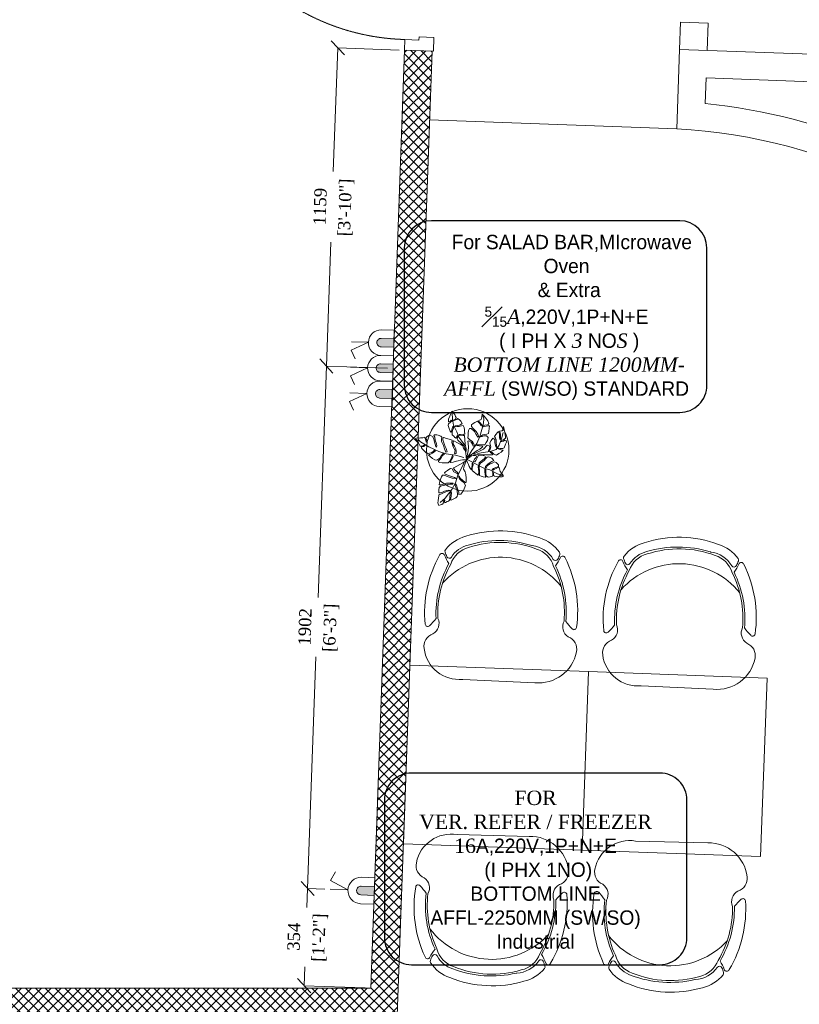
# Model space of a CAD drawing. Header units: millimetres. Extents: x 297264 to 416219, y -77299 to -23696.
# Tile 198 of 256: x 366438 to 369274, y -50232 to -46649. Entities that reach past the tile are written whole.
import ezdxf

# ---------------------------------------------------------------- set-up
doc = ezdxf.new("R2010")
doc.units = ezdxf.units.MM
doc.header["$LTSCALE"] = 2.5
doc.linetypes.add('HIDDEN2 IDS', pattern=[1.666875, 1.11125, -0.555625])
for name, color, linetype, lineweight in [('CKD Equipments', 252, 'Continuous', 0), ('ELEC', 1, 'Continuous', 5), ('Electrical', 1, 'Continuous', 5), ('ELEVATION 1', 143, 'Continuous', 18), ('ELEVATION 3', 23, 'Continuous', 13), ('FURNITURES', 30, 'Continuous', 15), ('HATCH LIGHT', 250, 'Continuous', 0), ('HATCH MEDIUM', 251, 'Continuous', 5), ('L3', 7, 'Continuous', 25), ('L4', 7, 'Continuous', 25), ('TREES', 55, 'Continuous', 5)]:
    doc.layers.add(name, color=color, linetype=linetype, lineweight=lineweight)
doc.styles.add('CKD_Dimension Text', font='BOOKOSI.TTF')
doc.dimstyles.new('CKD-Dimensions', dxfattribs={"dimtxt": 45, "dimasz": 50, "dimexe": 0, "dimexo": 20, "dimgap": 20, "dimtad": 0, "dimdec": 0, "dimzin": 4, "dimdsep": 46, "dimtxsty": 'CKD_Dimension Text', "dimblk": 'OBLIQUE', "dimcen": 12, "dimclrd": 150, "dimclre": 150, "dimclrt": 7, "dimadec": 0, "dimazin": 2, "dimtfac": 1, "dimtdec": 0, "dimtofl": 0, "dimtmove": 1, "dimatfit": 2, "dimfxl": 1, "dimtfillclr": 7, "dimtolj": 1, "dimtzin": 0, "dimlwd": -1, "dimlwe": -1, "dimarcsym": 0})

# ---------------------------------------------------------------- blocks, each defined once
blk = doc.blocks.new('*U86')
h = blk.add_hatch(color=252)
h.paths.add_polyline_path([(-0.002499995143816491, 0.0152739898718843, 0.7248630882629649), (-0.002499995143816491, 1.231393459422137e-14), (-0.002499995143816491, -0.03600251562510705), (-0.0004999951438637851, -0.03600251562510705), (-0.0004999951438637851, -0.0003832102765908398, 1.209795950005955)])
h.paths.add_polyline_path([(-0.006035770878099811, 0.007636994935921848, -1), (0.006035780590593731, 0.007636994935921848, -1)], flags=16)
blk.add_hatch(color=252).paths.add_polyline_path([(0.007637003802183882, 0.0101369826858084, -0.06360995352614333), (0.008020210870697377, 0.008136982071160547), (0.0436395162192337, 0.00813692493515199), (0.04363951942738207, 0.01013692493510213)])
blk.add_lwpolyline([(-0.002518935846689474, 0.01526776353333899, 0.7239173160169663), (-0.002499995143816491, 1.231393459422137e-14), (-0.002499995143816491, -0.03600251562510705), (-0.0004999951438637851, -0.03600251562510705), (-0.0004999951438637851, -0.0003832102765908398, 1.209795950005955), (-0.002499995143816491, 0.0152739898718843)], format="xyb")
blk.add_lwpolyline([(0.008020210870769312, 0.008136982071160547), (0.0436395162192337, 0.00813692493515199), (0.04363951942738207, 0.01013692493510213), (0.007637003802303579, 0.0101369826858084)])
blk.add_circle((4.85624696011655e-09, 0.007636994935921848), 0.006035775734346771)
blk = doc.blocks.new('*U96')
at = {"true_color": 0xffffff}
h = blk.add_hatch(color=7, dxfattribs=at)
h.dxf.hatch_style = 1
h.paths.add_polyline_path([(-47.52017644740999, -8.520233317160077), (-47.52017644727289, -821.9995470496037), (-97.52017644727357, -821.9995470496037), (-97.52017644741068, -8.520233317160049)])
for points in [[(-849.9994901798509, 50.99999999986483), (-849.9994901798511, 104.9994955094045), (-899.9994901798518, 104.9994955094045), (-899.9994901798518, -1.370974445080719e-10), (-860.9994901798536, -1.370974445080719e-10), (-860.9994901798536, 50.99999999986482), (-849.9994901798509, 50.99999999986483)], [(-50.00000000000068, 51.00000000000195), (-50.00000000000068, 104.9994955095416), (0, 104.9994955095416), (0, 0), (-38.99999999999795, 1.4210854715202e-14), (-38.99999999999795, 51.00000000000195), (-50.00000000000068, 51.00000000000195)]]:
    blk.add_lwpolyline(points)
blk.add_lwpolyline([(-47.52017644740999, -8.520233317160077), (-47.52017644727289, -821.9995470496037), (-97.52017644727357, -821.9995470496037), (-97.52017644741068, -8.520233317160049)], close=True)
at = {"color": 8, "linetype": 'HIDDEN2 IDS', "ltscale": 0.5}
blk.add_arc((-47.4982836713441, -8.467726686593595), 813.5355836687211, 179.4693141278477, 269.9984581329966, dxfattribs=at)
at = {"xscale": 1000, "yscale": 1000, "zscale": 1000, "rotation": 180}
blk.add_blockref('*U86', (-39.49996670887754, -0.3832099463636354), dxfattribs=at)
blk = doc.blocks.new('04P-CH~1')
blk.add_line((-0.6031483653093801, 0.6001817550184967), (-0.3259178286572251, 0.5969723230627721))
for centre, radius, start, end in [((-0.6123443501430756, 0.4516051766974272), 0.148860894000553, 86.45825840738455, 170.8444097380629), ((-0.3081052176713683, 0.4618155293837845), 0.1363255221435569, 9.13238634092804, 97.50786775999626), ((-0.7091651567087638, 0.4672097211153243), 0.05079066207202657, 170.8444097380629, 251.0023082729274), ((-0.2234067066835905, 0.4739772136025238), 0.05079066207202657, 290.5940558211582, 10.75195435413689), ((-0.7491188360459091, 0.3791521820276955), 0.04638056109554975, 334.7033744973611, 59.67207026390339), ((-0.1810154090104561, 0.3870668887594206), 0.04638056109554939, 121.9242938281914, 206.8929895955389), ((-0.3025703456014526, 0.3344026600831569), 0.4559836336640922, 173.9296067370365, 208.6243251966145), ((-0.7461821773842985, 0.3807082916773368), 0.01, 46.56635044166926, 168.9611198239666), ((-0.9103324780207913, 0.20732829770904), 0.2487591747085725, 38.01323135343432, 46.56635044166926), ((-0.6261439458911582, 0.3298946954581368), 0.4559836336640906, 332.97203889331, 7.666757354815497), ((-0.01507763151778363, 0.2198008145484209), 0.2487591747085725, 135.0300136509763, 143.5831327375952), ((-0.183994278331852, 0.388540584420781), 0.01, 12.63524426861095, 135.0300136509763), ((-0.3124619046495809, 0.3390812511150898), 0.4024527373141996, 176.9456822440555, 208.3688467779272), ((-0.3123134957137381, 0.339010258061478), 0.3953949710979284, 177.0536994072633, 208.5231631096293), ((-0.6165329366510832, 0.3347719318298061), 0.395394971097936, 333.0732009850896, 4.542664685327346), ((-0.6163865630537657, 0.3348470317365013), 0.4024527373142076, 333.2275173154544, 4.650681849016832), ((-0.4650128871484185, 0.4209880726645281), 0.2984630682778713, 220.6847974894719, 320.3883365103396), ((-0.359496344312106, 0.1854030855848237), 0.1, 286.8249039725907, 342.7306128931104), ((-0.37041003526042, 0.06593842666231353), 0.143257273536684, 23.06375409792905, 37.70937861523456), ((-0.6934768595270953, 0.1195123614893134), 0.01, 200.825950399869, 338.532609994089), ((-0.5508516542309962, 0.06342454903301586), 0.143257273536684, 143.8869854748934, 158.532609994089), ((-0.5508516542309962, 0.06342454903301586), 0.1371488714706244, 154.5720803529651, 162.6984799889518), ((-0.6656831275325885, 0.118019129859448), 0.01, 32.67559531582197, 154.5720803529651), ((-0.5650891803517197, 0.1825388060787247), 0.1, 198.8657511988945, 254.7714601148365), ((-0.565089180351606, 0.1825388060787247), 0.1095070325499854, 212.675595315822, 265.1902148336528), ((-0.359496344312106, 0.1854030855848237), 0.1095070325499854, 286.8249039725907, 328.9207687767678), ((-0.2571440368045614, 0.1237108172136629), 0.01, 27.02428373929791, 148.9207687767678), ((-0.37041003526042, 0.06593842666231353), 0.1371488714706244, 18.89788410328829, 27.02428373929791), ((-0.2294026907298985, 0.125977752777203), 0.01, 203.063754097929, 340.7704136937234), ((-0.6722474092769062, 0.1012386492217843), 0.01, 162.6984799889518, 217.1873220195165), ((-0.565089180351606, 0.1825388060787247), 0.1445087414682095, 217.1873220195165, 254.7714601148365), ((-0.4661007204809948, 0.4572993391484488), 0.3918096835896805, 251.3561602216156, 290.2402038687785), ((-0.4624460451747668, 0.4792239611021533), 0.4207656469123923, 254.8304803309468, 288.6631076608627), ((-0.359496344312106, 0.1854030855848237), 0.1445087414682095, 286.8249039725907, 324.4090420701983), ((-0.2501148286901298, 0.1071197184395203), 0.01, 324.4090420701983, 18.89788410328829), ((-0.466082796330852, 0.45601277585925), 0.4350317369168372, 251.6489727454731, 289.9473913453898), ((-0.5751096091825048, 0.06345261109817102), 0.01, 75.17077140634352, 85.19021483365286)]:
    blk.add_arc(centre, radius, start, end)
blk = doc.blocks.new('Table chair 1')
at = {"layer": 'FURNITURES'}
blk.add_lwpolyline([(-325, 325.0000000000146), (-325, -324.9999999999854), (325, -325.0000000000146), (325, 324.9999999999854)], close=True, dxfattribs=at)
at = {"layer": 'FURNITURES', "xscale": 946.5666576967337, "yscale": 946.5666576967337, "zscale": 946.5666576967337, "rotation": 180}
blk.add_blockref('04P-CH~1', (-439.7115410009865, 845.5426168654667), dxfattribs=at)
at = {"layer": 'FURNITURES', "xscale": -946.5666576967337, "yscale": 946.5666576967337, "zscale": 946.5666576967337}
blk.add_blockref('04P-CH~1', (-439.7115410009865, -849.997165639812), dxfattribs=at)
blk = doc.blocks.new('sdfvx')
at = {"layer": 'TREES'}
for p, q in [((2.86361204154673, 3.21350058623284), (23.73006125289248, -7.450467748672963)), ((23.73006125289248, -7.450467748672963), (56.91737611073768, -26.32399523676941)), ((56.91737611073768, -26.32399523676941), (77.69897901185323, -35.44267033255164)), ((77.69897901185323, -35.44267033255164), (104.4082512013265, -43.87995524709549)), ((104.4082512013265, -43.87995524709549), (135.6654313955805, -59.10325100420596)), ((135.6654313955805, -59.10325100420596), (160.2256677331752, -69.68472845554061))]:
    blk.add_line(p, q, dxfattribs=at)
for points in [[(-1.311514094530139, 38.92972212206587), (-10.18105905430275, 63.84178030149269), (-20.10781587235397, 72.73270872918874), (-38.51009541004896, 89.06188571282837), (-41.00375610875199, 94.81125571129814), (-39.95501727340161, 99.22217654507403), (-37.27780286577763, 106.3019538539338), (-39.71516043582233, 109.5550929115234), (-43.78725724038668, 101.4316020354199), (-47.33390058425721, 96.9648959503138), (-51.68741337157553, 101.3227528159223), (-56.33076659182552, 106.5515860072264), (-63.76170922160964, 112.5956916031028), (-64.33504865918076, 123.0454583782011), (-61.424304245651, 131.750439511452), (-57.40851056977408, 142.3701613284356), (-57.86709755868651, 150.7299625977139), (-62.51677031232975, 147.2511340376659), (-63.10268564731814, 140.285516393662), (-66.71195165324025, 129.6073794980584), (-69.91037571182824, 124.6759726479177), (-73.0441718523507, 128.8585132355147), (-76.69494113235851, 140.9945287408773), (-81.1005205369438, 153.6537210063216), (-79.58471439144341, 161.3151002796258), (-71.04017900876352, 168.7959341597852), (-62.37895638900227, 177.0893292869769), (-67.7228996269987, 177.4425510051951), (-73.12940235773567, 171.5842809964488), (-80.68134650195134, 171.0106802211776), (-79.85981813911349, 182.5040589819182), (-74.73891203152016, 195.0384605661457), (-69.73484139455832, 206.7602703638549), (-65.60221224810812, 218.192583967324), (-52.07883578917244, 202.5644181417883), (-49.18072314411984, 193.8541265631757), (-45.23380849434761, 189.5546949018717), (-48.25917171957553, 182.9396082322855), (-55.81326935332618, 179.4634602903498), (-58.1985749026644, 174.4151623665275), (-51.5744312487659, 177.1956095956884), (-43.20720780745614, 180.5549172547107), (-40.12547828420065, 184.6737120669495), (-32.80914716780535, 180.7195517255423), (-24.68177326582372, 173.7459938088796), (-18.76455375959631, 162.9430662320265), (-29.34193159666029, 155.7543889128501), (-42.00637929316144, 154.2566055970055), (-50.89481238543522, 153.0456683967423), (-51.07211702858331, 148.9241929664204), (-42.30037847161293, 149.322518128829), (-31.90238100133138, 149.4872135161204), (-21.44385118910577, 152.9607316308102), (-15.11163098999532, 153.7095978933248), (-10.00545426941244, 145.9260678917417), (-8.329155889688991, 134.4884337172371), (-9.380048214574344, 127.1749657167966), (-7.470219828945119, 117.3625353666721), (-13.92135852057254, 112.8985200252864), (-26.64210934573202, 113.8969676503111), (-32.91594339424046, 113.5544277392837), (-32.97641256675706, 110.2455440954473), (-27.10916935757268, 110.646560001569), (-14.04021384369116, 109.1833100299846), (-8.172970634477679, 109.584325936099), (-7.19934529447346, 90.36852299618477), (-5.877515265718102, 70.68791770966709), (-1.82647467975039, 49.78576445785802)], [(165.2719896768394, 149.4050893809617), (168.0412583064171, 135.6687579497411), (170.3002898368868, 123.2006444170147), (173.6174930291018, 104.0027203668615), (174.1797136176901, 97.3441744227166), (162.8334602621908, 88.85495952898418), (155.3896734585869, 86.38274740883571), (153.3315898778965, 82.63064340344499), (157.8675081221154, 82.48481838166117), (165.2399933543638, 84.46132247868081), (171.4092120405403, 88.63464510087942), (176.3699911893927, 87.92181710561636), (177.7106247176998, 79.63350640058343), (174.0192479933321, 71.56230554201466), (168.4783153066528, 54.14323677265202), (162.5228676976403, 51.45710926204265), (150.8280943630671, 51.11364554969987), (141.0490055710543, 53.53078862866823), (137.7875849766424, 51.97551327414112), (142.0385715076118, 49.84676486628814), (155.0765259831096, 45.44338211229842), (163.0137867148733, 44.30285529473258), (160.9557031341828, 40.55075128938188), (154.2191613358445, 35.95299534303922), (144.2211916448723, 29.7999132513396), (134.0808302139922, 22.6553847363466), (122.4599133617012, 26.34914407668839), (113.0395495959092, 34.78649451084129), (105.244758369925, 36.91850841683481), (109.2107985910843, 32.80673504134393), (116.1533276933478, 28.26731363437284), (115.5122112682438, 23.80559634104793), (108.8495186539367, 23.24501265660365), (87.09071751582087, 23.33571784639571), (50.44957893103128, 25.56490702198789), (31.88103775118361, 26.71515929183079), (52.65531230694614, 37.39151804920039), (75.6276555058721, 49.26994274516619), (91.72870800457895, 66.18355778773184), (103.0672334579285, 64.0482885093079), (104.2653974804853, 54.76849071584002), (97.80613725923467, 41.5292146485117), (99.57673421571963, 39.75688023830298), (106.3870620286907, 48.39186936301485), (109.0176490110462, 59.65142662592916), (105.8351169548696, 69.21636371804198), (104.4944834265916, 77.50467442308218), (110.0303135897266, 87.84076392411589), (118.0464628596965, 97.82044955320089), (126.7596520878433, 91.50863281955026), (127.1029990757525, 76.27991249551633), (130.8476107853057, 60.05644971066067), (135.3097503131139, 55.87344230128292), (133.8292653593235, 66.71172003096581), (131.9950947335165, 78.61283059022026), (132.5700752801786, 89.66175821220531), (128.7490521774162, 98.30648291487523), (124.6430900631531, 104.968233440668), (130.5324722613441, 114.2415611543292), (137.7676609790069, 122.3095473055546), (142.4486741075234, 126.6967142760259), (147.1905723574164, 117.4136611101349), (147.1777492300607, 99.70624846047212), (150.4314419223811, 90.63703964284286), (152.3496813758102, 96.9391614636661), (151.227850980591, 113.7976566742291), (150.3120783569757, 121.51896440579), (146.8446777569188, 129.100917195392), (156.6263214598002, 130.225289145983), (161.3047092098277, 131.0709512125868)], [(-226.3925311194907, 96.29935904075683), (-222.4654913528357, 90.63831571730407), (-218.0922489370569, 84.28750535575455), (-214.3365367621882, 76.70487013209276), (-209.3480222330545, 68.50492093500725), (-205.8379376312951, 62.27814009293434), (-199.3023901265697, 61.77919851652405), (-192.4570504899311, 63.43669180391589), (-184.9919224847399, 69.40697365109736), (-184.1929219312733, 65.77070567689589), (-190.2394092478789, 60.4769138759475), (-199.6742223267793, 59.19150914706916), (-200.2939402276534, 54.87871046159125), (-197.0295536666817, 50.00779412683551), (-188.9581228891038, 41.80502143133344), (-182.0574470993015, 34.65086800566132), (-173.8000297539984, 27.74192986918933), (-164.1173309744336, 30.75244391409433), (-154.8661758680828, 33.8249676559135), (-147.9566012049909, 38.99474006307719), (-141.9101211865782, 44.2884810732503), (-137.8422882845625, 41.94323428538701), (-144.9377790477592, 35.47961719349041), (-151.7854472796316, 30.74117033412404), (-159.8038704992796, 27.05134274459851), (-164.9229649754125, 25.14580054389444), (-168.4397534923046, 22.12968016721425), (-163.3870817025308, 17.44196942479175), (-150.8781807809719, 6.400614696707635), (-141.0162698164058, 1.462072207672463), (-132.0771649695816, -0.702802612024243), (-118.8754827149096, 8.404856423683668), (-112.4549123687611, 19.36725050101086), (-103.6309183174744, 28.66378237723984), (-97.71283058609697, 26.93300581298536), (-106.5346296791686, 20.7174985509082), (-112.0300726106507, 10.0623395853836), (-119.2495025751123, 2.736193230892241), (-124.8644389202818, -2.619557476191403), (-124.6209990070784, -7.056385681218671), (-118.4572837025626, -10.14301662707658), (-108.5311450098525, -11.56933078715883), (-96.63080498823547, -11.51859467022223), (-81.27790417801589, -11.963966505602), (-74.49001788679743, -4.575810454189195), (-66.77255109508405, 9.281569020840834), (-61.95434987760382, 21.35460219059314), (-59.86298373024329, 14.45129063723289), (-66.71728540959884, 0.4699324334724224), (-70.11232238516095, -4.764632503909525), (-71.84090343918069, -7.597587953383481), (-69.992899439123, -10.06403063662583), (-59.20134480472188, -8.533410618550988), (-44.64743724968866, -5.34246368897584), (-36.44528558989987, -3.439765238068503), (-25.8374593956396, -0.1220160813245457), (-18.19093154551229, 0.9801830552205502), (-0.1246812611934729, 1.025312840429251), (-1.286474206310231, 14.39779702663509), (-2.260163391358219, 32.14509972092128), (-6.445294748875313, 42.87077938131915), (-12.97413833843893, 52.61262217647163), (-16.7895692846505, 62.84490567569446), (-27.51244310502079, 70.98850229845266), (-39.34628997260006, 77.53100899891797), (-56.60471859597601, 86.17349640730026), (-59.32032619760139, 82.6020310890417), (-58.71176529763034, 71.50994024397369), (-53.10804912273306, 61.46086233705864), (-47.62820897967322, 50.54919425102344), (-45.41734941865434, 38.34647443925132), (-46.34911028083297, 28.79632798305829), (-49.61802039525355, 27.50526613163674), (-52.69874898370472, 30.58906345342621), (-50.90156488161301, 43.09619487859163), (-57.05857627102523, 55.42572704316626), (-61.18393298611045, 63.50164672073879), (-64.81125287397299, 78.10879951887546), (-64.18708188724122, 88.58358651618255), (-76.39276825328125, 92.53835305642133), (-88.59851778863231, 96.49318051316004), (-100.6802576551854, 101.3105271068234), (-104.6905667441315, 97.92510100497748), (-104.819029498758, 90.90059355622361), (-99.15997717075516, 72.03986893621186), (-94.17372806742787, 60.75890525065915), (-90.23435792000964, 51.38915101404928), (-86.54499796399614, 37.21325272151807), (-91.29451836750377, 34.81443619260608), (-97.07969755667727, 49.73165772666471), (-102.7410007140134, 65.5114694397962), (-110.9296667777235, 82.0946140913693), (-111.5382349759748, 93.18665414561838), (-109.8672555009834, 101.7502418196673), (-113.6252258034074, 106.2519133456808), (-126.6320930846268, 110.7620248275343), (-132.5501103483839, 112.4927912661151), (-142.2306214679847, 112.5632510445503), (-145.3158031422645, 109.4850600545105), (-141.1905168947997, 101.4091505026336), (-139.0415564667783, 88.7751559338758), (-133.3803164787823, 72.99540513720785), (-132.5858394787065, 63.19715897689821), (-133.3914734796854, 57.59051560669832), (-136.7820646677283, 58.51788819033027), (-138.6256155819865, 67.14631918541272), (-142.0073078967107, 80.39761760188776), (-145.6346277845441, 95.0047704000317), (-151.6698803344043, 105.1159087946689), (-161.469892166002, 110.4857260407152), (-166.8966542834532, 109.5047837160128), (-174.915007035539, 105.8149460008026), (-180.2842526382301, 99.10327999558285), (-175.6698284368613, 85.23467773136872), (-179.4345099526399, 80.49339724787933), (-180.9084163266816, 88.62854378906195), (-184.6022293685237, 96.64245376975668), (-187.3730953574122, 101.8826758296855), (-194.7120187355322, 99.85593773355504), (-204.51647635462, 99.0638174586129), (-210.9302723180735, 97.34431447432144), (-219.4997399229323, 99.0158540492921)], [(165.1122014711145, -71.19605071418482), (159.6348838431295, -74.08447243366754), (154.6325227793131, -75.2957577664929), (145.4412452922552, -74.29670194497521), (134.3576304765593, -73.02573096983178), (125.4364802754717, -72.38715459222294), (121.158650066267, -68.55571661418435), (120.5327485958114, -61.71067725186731), (119.4573196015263, -53.51428391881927), (116.3941203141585, -52.43074432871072), (117.7865569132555, -58.42098873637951), (117.9611807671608, -66.16622695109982), (116.4246807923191, -72.3789326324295), (113.3145938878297, -73.86207220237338), (106.1497755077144, -74.44091214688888), (99.25508441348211, -75.38023153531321), (93.80304759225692, -75.24019343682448), (87.54404403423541, -69.51570281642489), (86.65135993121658, -57.80715969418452), (86.11770960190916, -48.08024363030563), (85.67295846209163, -39.97452597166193), (81.70728170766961, -40.69134342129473), (82.19404441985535, -52.98493864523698), (84.03283401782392, -64.82937842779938), (85.55953333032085, -72.12562369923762), (85.96225830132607, -76.04356537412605), (83.93413416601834, -76.71713097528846), (73.97783104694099, -74.3214900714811), (65.64374526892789, -71.83723408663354), (57.62507253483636, -69.39830066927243), (58.12809191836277, -59.1770183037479), (57.73196389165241, -46.25317024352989), (56.07258912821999, -35.39950340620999), (56.30229210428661, -29.32068458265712), (53.87151346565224, -26.07631863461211), (52.06655123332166, -29.67708350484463), (53.04981415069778, -40.75526208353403), (55.16031829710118, -50.70876060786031), (54.83844924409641, -59.6693646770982), (51.13796056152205, -67.50115737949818), (47.03968612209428, -64.66051259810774), (41.68148770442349, -59.38717709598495), (33.7096952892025, -54.38161530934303), (25.83007624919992, -46.494217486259), (25.97413962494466, -34.2912673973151), (29.22828260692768, -20.6052285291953), (28.51348194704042, -12.13899076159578), (25.80764410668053, -15.28859038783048), (24.85661399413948, -21.9070879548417), (24.0834673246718, -31.76789087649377), (22.9981744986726, -37.08038757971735), (23.31032065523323, -41.62869379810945), (20.47188512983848, -41.22083119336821), (16.64533253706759, -36.48919436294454), (11.42466372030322, -28.01887607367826), (8.681661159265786, -20.22624457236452), (3.957563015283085, -10.54051976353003), (0, 0), (6.899559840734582, 7.693825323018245), (15.73507044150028, 13.17938021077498), (21.95697974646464, 18.397110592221), (29.34816374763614, 20.55179583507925), (39.66676022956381, 20.67746073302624), (45.97272187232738, 17.51963914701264), (43.21999641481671, 11.80336036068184), (36.54521493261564, 3.433959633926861), (32.2155651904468, -2.055726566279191), (31.26620010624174, -6.422762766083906), (37.25841373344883, -7.283800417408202), (41.9486918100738, -1.524269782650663), (48.58304898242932, 13.28442921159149), (52.68785719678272, 19.4497517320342), (56.87997733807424, 21.7424551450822), (65.2157354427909, 21.50971131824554), (74.99248279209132, 20.10486361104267), (81.52487322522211, 18.52282640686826), (84.85494020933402, 12.57587451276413), (78.63135857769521, 5.106631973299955), (66.0080473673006, -4.338096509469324), (57.21622796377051, -11.75996601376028), (54.59770205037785, -18.78218474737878), (56.71313811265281, -21.98123825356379), (62.66659245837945, -14.15151627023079), (71.0524977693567, -7.314648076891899), (79.61795155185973, -1.468623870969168), (86.60808290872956, 6.855515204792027), (92.01968812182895, 13.15472458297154), (97.60758221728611, 13.96015711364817), (106.6629951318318, 12.01557987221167), (113.2842993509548, 8.812445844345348), (122.3276488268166, -2.14704995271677), (113.4087759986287, -6.002404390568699), (97.0898375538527, -16.52447043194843), (89.33468786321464, -23.45197363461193), (85.41102997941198, -28.356617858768), (84.055680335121, -33.30864524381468), (88.96753305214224, -32.72773458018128), (94.2902317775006, -24.80737758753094), (105.1101826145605, -16.71189169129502), (114.6201327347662, -13.25333722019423), (125.3479101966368, -8.03968736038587), (133.0059545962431, -10.74846521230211), (138.6342098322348, -16.38227003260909), (142.1001340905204, -21.38375129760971), (143.1823083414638, -27.89596717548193), (131.4127104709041, -33.0366892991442), (120.8660833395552, -36.98966086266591), (114.1039899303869, -41.48644248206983), (116.8955378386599, -44.46098424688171), (124.5131579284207, -40.73046383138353), (131.9949134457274, -37.94546483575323), (142.497927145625, -32.05613799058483), (145.7859679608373, -33.81531390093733), (147.3142691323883, -38.86003688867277), (150.9548172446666, -51.6067563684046), (157.4370604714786, -60.2584055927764), (163.3337706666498, -68.50420201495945)], [(-123.2780142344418, -201.73489769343), (-115.2066815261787, -199.7805871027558), (-109.679582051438, -197.4606886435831), (-103.9333349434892, -193.6151769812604), (-101.8925801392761, -186.6421274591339), (-99.5596147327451, -177.6349980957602), (-96.57946418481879, -178.582241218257), (-97.67552549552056, -186.2100534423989), (-96.1515603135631, -190.0621558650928), (-92.95226943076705, -189.4838365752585), (-86.11519559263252, -185.2761035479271), (-79.49732525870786, -182.5938720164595), (-75.71347223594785, -177.9474132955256), (-74.03284148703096, -166.2514108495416), (-71.84071886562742, -150.9957864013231), (-70.59851701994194, -142.3509393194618), (-67.76186178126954, -140.6824777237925), (-66.8929615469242, -145.4785380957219), (-68.23920510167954, -160.5870250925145), (-71.64019549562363, -175.7915444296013), (-68.37040910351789, -178.33745741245), (-59.49758831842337, -173.5302441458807), (-52.87971798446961, -170.8480126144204), (-46.69770179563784, -167.5841867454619), (-41.82300744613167, -162.5754050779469), (-39.41690130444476, -153.0597684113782), (-41.87760970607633, -137.6545829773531), (-45.21259385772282, -124.7189077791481), (-50.00104038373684, -111.0553116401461), (-48.7614910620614, -106.0432549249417), (-45.56477493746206, -109.097685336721), (-43.53461563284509, -116.655695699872), (-39.47157403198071, -128.1389361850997), (-33.81150428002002, -142.9658124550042), (-33.57289122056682, -152.9110346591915), (-25.72076931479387, -152.4822763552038), (-17.45219552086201, -141.1643378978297), (-13.6438305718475, -135.9658892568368), (-10.3906131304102, -128.1655226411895), (-3.772055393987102, -112.7635312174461), (-12.25726236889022, -100.034499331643), (-20.98004995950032, -93.42659581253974), (-31.44167332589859, -83.09999390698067), (-34.48959639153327, -75.39573827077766), (-35.2854968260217, -70.09115034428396), (-32.08878799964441, -73.14563154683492), (-28.02317164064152, -80.99612233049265), (-18.28695319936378, -89.14236858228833), (-7.752189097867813, -98.96046318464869), (-2.447023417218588, -101.7988972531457), (-1.28046659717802, -97.29531730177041), (-1.050730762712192, -81.23869500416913), (-2.78338171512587, -64.38107485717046), (-6.191436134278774, -51.95391708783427), (-12.79871096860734, -40.10508873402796), (-11.55650912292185, -31.46024165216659), (-1.794020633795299, -3.278858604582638), (-15.61432344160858, -12.7114610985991), (-30.08703137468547, -19.45518038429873), (-56.75696432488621, -34.4172122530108), (-57.04924539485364, -36.45128196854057), (-52.39048992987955, -45.62321915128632), (-38.47434044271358, -56.13844028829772), (-36.44418113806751, -63.69645065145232), (-41.67628384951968, -60.34954994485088), (-56.39363152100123, -51.79527082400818), (-64.24902534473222, -39.56886256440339), (-70.28232624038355, -38.18290387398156), (-71.02009217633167, -37.84993891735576), (-73.43187350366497, -39.17785118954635), (-84.85136062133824, -46.36029616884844), (-93.43426296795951, -51.87426942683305), (-98.30895001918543, -56.8830003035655), (-95.55066279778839, -62.98858607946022), (-83.63020154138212, -66.77753831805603), (-70.32934817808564, -71.80292892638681), (-53.53949032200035, -77.84862944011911), (-46.27186008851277, -81.48802069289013), (-49.47115097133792, -82.06633998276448), (-63.28358127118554, -80.60066283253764), (-81.60004223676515, -74.33554868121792), (-99.8434402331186, -67.56196789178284), (-106.5317283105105, -67.11992648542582), (-111.6987037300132, -74.16277786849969), (-116.5081930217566, -89.5612709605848), (-120.7331274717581, -100.8916754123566), (-122.1214698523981, -110.5535573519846), (-110.5611399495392, -109.6196074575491), (-88.89129729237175, -103.3910471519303), (-71.2245889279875, -103.3344877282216), (-59.30155291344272, -103.4906902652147), (-60.39496899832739, -107.4857629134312), (-73.26269850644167, -106.6747976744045), (-86.56884961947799, -108.9149370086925), (-101.7669697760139, -113.4783514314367), (-115.0731208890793, -115.7184907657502), (-121.6204957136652, -121.5249545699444), (-122.7922798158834, -133.294074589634), (-123.0924333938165, -146.2264239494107), (-109.4235761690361, -145.0764370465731), (-97.13253629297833, -139.0572620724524), (-81.93441613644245, -134.4938476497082), (-73.28374127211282, -135.7368869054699), (-83.60981960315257, -138.9243100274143), (-99.89869602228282, -143.8499559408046), (-113.4267177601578, -151.2484887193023), (-121.9338973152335, -152.6211541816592), (-124.1990197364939, -168.3853061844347), (-126.0988539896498, -181.6068101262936), (-127.3410558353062, -190.251657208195), (-125.454391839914, -195.1939628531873)]]:
    blk.add_lwpolyline(points, close=True, dxfattribs=at)
for points in [[(-7.681071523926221, 66.80012284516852), (-34.49221871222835, 102.5841648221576), (-43.18869554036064, 125.8125939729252), (-58.32790850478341, 156.1872268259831), (-62.14333606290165, 181.6171411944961), (-63.40039723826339, 210.4116736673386)], [(2.172293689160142, 10.23895839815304), (5.01913619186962, 26.52723592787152), (7.723509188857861, 41.82402636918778), (8.443506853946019, 57.40590531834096), (7.250515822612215, 73.76867225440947), (6.690913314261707, 83.96867231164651), (10.94444745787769, 85.38138814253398), (20.79221974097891, 79.91849897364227), (26.66877881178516, 71.48441403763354), (30.34733240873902, 61.84820224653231), (35.23942806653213, 64.18112034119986), (32.33935057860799, 72.1875064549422), (26.81896892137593, 83.1003345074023), (15.1293685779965, 89.83983993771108), (6.347495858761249, 99.19740276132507), (6.922546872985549, 110.2463202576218), (7.072673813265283, 121.8623016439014), (9.06469198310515, 132.2016058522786), (13.89072952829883, 141.121774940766), (20.97827574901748, 141.115304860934), (36.27781666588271, 127.7853236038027), (43.99364888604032, 114.533107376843), (50.78859866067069, 101.9191688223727), (54.90221820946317, 105.8819125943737), (50.79880370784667, 116.0851273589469), (43.79021649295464, 127.2117997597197), (30.54621154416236, 140.7524207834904), (22.18927019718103, 149.542970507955), (22.26567429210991, 157.1216577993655), (29.78318394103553, 163.6311640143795), (36.94451617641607, 167.6619271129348), (48.85554503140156, 173.0341110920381), (57.85104789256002, 165.1637636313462), (64.2923824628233, 153.6126477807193), (70.59896813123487, 151.694478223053), (68.9021571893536, 157.5040458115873), (61.04123738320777, 166.2233208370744), (53.95879368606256, 173.3127701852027), (55.37838622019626, 176.1446618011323), (65.72989334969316, 181.234880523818), (68.50287937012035, 193.4859350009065), (70.14128233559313, 204.8880619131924), (77.57734853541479, 196.7358406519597), (85.86305877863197, 187.4495727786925), (95.28086763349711, 175.4707073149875), (99.17057422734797, 163.7802365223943), (95.69289811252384, 157.1962409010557), (81.72888820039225, 155.1549321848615), (73.86031095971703, 153.2497129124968), (76.26691451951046, 148.8560657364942), (88.17531799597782, 150.6867448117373), (96.96484814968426, 151.9536762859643), (103.2027503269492, 153.081252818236), (101.4218778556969, 140.6876388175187), (100.2082653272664, 128.7185190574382), (98.28754872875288, 118.8749228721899), (91.19738442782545, 115.3399388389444), (73.54716348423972, 112.3103476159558), (66.38576078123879, 108.2795946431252), (63.12179257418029, 103.182855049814), (69.43092585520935, 104.8061497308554), (77.01711899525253, 108.2699098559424), (88.71189232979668, 108.6133735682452), (96.21911916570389, 100.9568805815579), (93.79976294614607, 87.64310498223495), (88.40640228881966, 78.29850256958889), (81.38235926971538, 68.1762066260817), (73.30262903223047, 68.32524635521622), (56.00858550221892, 67.77439824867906), (44.95237368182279, 68.35113680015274), (48.06877715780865, 65.37346082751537), (57.35177394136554, 63.02760257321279), (70.39228332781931, 62.16573484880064), (72.51649548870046, 59.33057773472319), (68.40288323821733, 55.36788475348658), (58.90100555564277, 49.14351783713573), (48.26455211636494, 42.0702741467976), (2.172286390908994, 10.23890760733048)], [(7.138253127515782, 16.60915033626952), (24.59276228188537, 42.94186732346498), (45.6648062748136, 73.30866369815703), (59.86306782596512, 105.1690744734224), (68.81554804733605, 135.7593999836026), (76.49090524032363, 164.5093209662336), (77.14228988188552, 183.1369358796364), (72.54540875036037, 196.9529403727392)], [(-11.40078712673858, 11.44930280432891), (-48.75937883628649, 21.21930921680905), (-90.00426266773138, 28.46645945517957), (-123.2928338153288, 38.97219290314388), (-167.0562521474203, 59.34661203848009), (-204.3439049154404, 81.8717987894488), (-215.3124840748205, 91.37120912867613)], [(49.03523715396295, 29.81602521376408), (74.41155853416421, 33.75929782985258), (106.0257893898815, 38.83019776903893), (132.5393896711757, 47.16389272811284), (145.4528075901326, 66.5594655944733), (156.6719694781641, 95.30612107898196), (163.7088356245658, 123.1358296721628)], [(-10.88834438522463, -12.35246399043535), (-37.97329583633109, -67.1098476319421), (-48.53962773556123, -100.8849122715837), (-65.42889637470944, -131.6753483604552), (-95.41033260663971, -170.445911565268), (-117.8161125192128, -189.025237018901)]]:
    blk.add_lwpolyline(points, dxfattribs=at)
for radius, start, end in [(74.10272323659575, 67.95600812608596, 75.26503663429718), (74.10272323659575, 51.32077306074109, 54.25267464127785), (74.10272323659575, 9.822767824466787, 13.08212103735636), (101.629737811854, 19.22151081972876, 20.02125703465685), (101.629737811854, 238.6692265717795, 240.9864653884)]:
    blk.add_arc((2.600023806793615, 7.311754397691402), radius, start, end, dxfattribs=at)
blk = doc.blocks.new('WQEREYTI')
at = {"layer": 'ELEC', "lineweight": 0}
blk.add_hatch(color=4, dxfattribs=at).paths.add_polyline_path([(5560326.963933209, 630080.8694466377), (5560326.963933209, 630079.6311190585), (5560328.82142458, 630079.6311190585, 0.4142135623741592), (5560329.440588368, 630080.2502828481, 0.4142135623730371), (5560328.82142458, 630080.8694466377)])
at = {"layer": 'ELEC', "color": 4, "lineweight": 0}
for p, q in [((5560330.678915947, 630080.2502828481), (5560333.155571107, 630080.2502828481)), ((5560330.678915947, 630080.2502828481), (5560333.155571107, 630079.0119552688)), ((5560333.155571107, 630079.0119552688), (5560332.536407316, 630077.7736276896))]:
    blk.add_line(p, q, dxfattribs=at)
blk.add_lwpolyline([(5560326.963933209, 630078.3927914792), (5560326.963933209, 630082.107774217), (5560328.82142458, 630082.107774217, -0.4142135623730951), (5560330.678915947, 630080.2502828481), (5560330.678915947, 630080.2502828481, -0.4142135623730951), (5560328.82142458, 630078.3927914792), (5560326.963933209, 630078.3927914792)], format="xyb", dxfattribs=at)
blk.add_lwpolyline([(5560326.963933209, 630079.6311190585), (5560326.963933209, 630080.8694466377), (5560328.82142458, 630080.8694466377, -0.4142135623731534), (5560329.440588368, 630080.2502828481, -0.4142135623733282), (5560328.82142458, 630079.6311190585)], format="xyb", close=True, dxfattribs=at)
blk = doc.blocks.new('A$C41F15E28')
at = {"layer": 'Electrical'}
blk.add_hatch(color=7, dxfattribs=at).paths.add_polyline_path([(15.47909474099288, 0), (-15.47909474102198, 0), (-15.47909474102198, -46.43728422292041, 0.4142135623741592), (-2.91038e-11, -61.91637896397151, 0.4142135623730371), (15.47909474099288, -46.43728422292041)])
at = {"layer": 'Electrical', "color": 7}
for p, q in [((-2.91038e-11, -92.87456844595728), (-30.95818948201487, -154.790947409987)), ((-2.91038e-11, -92.87456844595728), (-2.91038e-11, -154.790947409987)), ((-30.95818948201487, -154.790947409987), (-61.9163789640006, -139.3118526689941))]:
    blk.add_line(p, q, dxfattribs=at)
blk.add_lwpolyline([(-46.43728422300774, 0), (46.43728422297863, 0), (46.43728422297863, -46.43728422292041, -0.4142135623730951), (-2.91038e-11, -92.87456844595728), (-2.91038e-11, -92.87456844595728, -0.4142135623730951), (-46.43728422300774, -46.43728422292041), (-46.43728422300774, 0)], format="xyb", dxfattribs=at)
blk.add_lwpolyline([(-15.47909474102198, 0), (15.47909474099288, 0), (15.47909474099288, -46.43728422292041, -0.4142135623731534), (-2.91038e-11, -61.91637896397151, -0.4142135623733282), (-15.47909474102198, -46.43728422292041)], format="xyb", close=True, dxfattribs=at)
blk = doc.blocks.new('_Oblique')
at = {"color": 0, "linetype": 'ByBlock', "lineweight": -2}
blk.add_line((-0.5, -0.5), (0.5, 0.5), dxfattribs=at)
blk = doc.blocks.new('*D884')
at = {"layer": 'CKD Equipments', "color": 150}
for p, q in [((367594.5488870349, -46751.521320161), (367578.4294980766, -47202.12924780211)), ((367817.5502190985, -46759.49864365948), (367594.5488870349, -46751.521320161)), ((367553.1201372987, -47909.63736981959), (367569.2395262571, -47459.02944217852)), ((367776.1214693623, -47917.61469331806), (367553.1201372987, -47909.63736981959))]:
    blk.add_line(p, q, dxfattribs=at)
at = {"layer": 'Defpoints', "color": 0}
for p in [(367837.5374346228, -46760.21363707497), (367553.1201372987, -47909.63736981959), (367796.1086848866, -47918.32968673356)]:
    blk.add_point(p, dxfattribs=at)
at = {"layer": 'CKD Equipments', "color": 150, "linetype": 'ByBlock', "xscale": 50, "yscale": 50, "zscale": 50}
for p, rotation in [((367594.5488870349, -46751.521320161), 87.9512581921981), ((367553.1201372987, -47909.63736981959), 267.9512581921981)]:
    blk.add_blockref('_Oblique', p, dxfattribs=dict(at, rotation=rotation))
at = {"layer": 'CKD Equipments', "color": 7, "char_height": 45, "attachment_point": 5, "rotation": 87.9512581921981, "style": 'CKD_Dimension Text'}
for s, insert in [('\\A1;[3\'-10"]', (367624.9147428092, -47332.40661445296)), ('\\A1;1159', (367530.2656060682, -47329.02077466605))]:
    blk.add_mtext(s, dxfattribs=dict(at, insert=insert))
blk = doc.blocks.new('*D885')
at = {"layer": 'CKD Equipments', "color": 150}
for p, q in [((367553.1201372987, -47909.63736981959), (367522.9854457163, -48752.03474351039)), ((367776.1214693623, -47917.61469331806), (367553.1201372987, -47909.63736981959)), ((367485.125365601, -49810.39075719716), (367515.2600571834, -48967.99338350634)), ((367547.3100061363, -49812.61525957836), (367485.125365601, -49810.39075719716))]:
    blk.add_line(p, q, dxfattribs=at)
at = {"layer": 'Defpoints', "color": 0}
for p in [(367796.1086848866, -47918.32968673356), (367485.125365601, -49810.39075719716), (367567.2972216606, -49813.33025299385)]:
    blk.add_point(p, dxfattribs=at)
at = {"layer": 'CKD Equipments', "color": 150, "linetype": 'ByBlock', "xscale": 50, "yscale": 50, "zscale": 50}
for p, rotation in [((367553.1201372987, -47909.63736981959), 87.95125819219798), ((367485.125365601, -49810.39075719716), 267.951258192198)]:
    blk.add_blockref('_Oblique', p, dxfattribs=dict(at, rotation=rotation))
at = {"layer": 'CKD Equipments', "color": 7, "char_height": 45, "attachment_point": 5, "rotation": 87.951258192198, "style": 'CKD_Dimension Text'}
for s, insert in [('\\A1;1902', (367475.4893704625, -48858.45318675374)), ('\\A1;[6\'-3"]', (367570.2029820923, -48861.84133297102))]:
    blk.add_mtext(s, dxfattribs=dict(at, insert=insert))
blk = doc.blocks.new('*D886')
at = {"layer": 'CKD Equipments', "color": 150}
for p, q in [((367485.125365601, -49810.39075719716), (367482.6596546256, -49879.31824047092)), ((367547.3100061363, -49812.61525957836), (367485.125365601, -49810.39075719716)), ((367472.4685551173, -50164.20436374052), (367474.9342660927, -50095.27688046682)), ((367694.5206141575, -50172.14772933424), (367472.4685551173, -50164.20436374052))]:
    blk.add_line(p, q, dxfattribs=at)
at = {"layer": 'Defpoints', "color": 0}
for p in [(367567.2972216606, -49813.33025299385), (367472.4685551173, -50164.20436374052), (367714.5078296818, -50172.86272274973)]:
    blk.add_point(p, dxfattribs=at)
at = {"layer": 'CKD Equipments', "color": 150, "linetype": 'ByBlock', "xscale": 50, "yscale": 50, "zscale": 50}
for p, rotation in [((367485.125365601, -49810.39075719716), 87.95125819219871), ((367472.4685551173, -50164.20436374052), 267.9512581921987)]:
    blk.add_blockref('_Oblique', p, dxfattribs=dict(at, rotation=rotation))
at = {"layer": 'CKD Equipments', "color": 7, "char_height": 45, "attachment_point": 5, "rotation": 87.95125819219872, "style": 'CKD_Dimension Text'}
for s, insert in [('\\A1;354', (367435.2280542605, -49985.73899014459)), ('\\A1;[1\'-2"]', (367529.8771910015, -49989.1248299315))]:
    blk.add_mtext(s, dxfattribs=dict(at, insert=insert))

msp = doc.modelspace()

# ---------------------------------------------------------------- hatches: boundary and pattern name
at = {"layer": 'HATCH LIGHT', "true_color": 0x636466}
h = msp.add_hatch(dxfattribs=at)
h.set_pattern_fill('ANSI32', color=251, scale=6)
h.set_pattern_definition([(45, (300231.2108083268, -65953.14841760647), (-40.41115254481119, 40.41115254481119), []), (45, (300258.1515883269, -65953.14841760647), (-40.41115254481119, 40.41115254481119), [])])
h.paths.add_polyline_path([(377374.0514840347, -51818.09714276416), (377180.1070345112, -51866.939240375), (377361.6497626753, -52587.81709861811), (364808.9999280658, -52587.70757719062, -0.0002631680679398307), (364794.4728929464, -52787.70745042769), (377618.2620820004, -52787.81933765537)])
h.paths.add_polyline_path([(365222.9449055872, -44385.17791866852), (365022.8614762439, -44385.17791866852, -0.01197232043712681), (364541.6437319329, -53484.15448556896), (364742.2340969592, -53484.15448556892, 0.01195971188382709)])
h.paths.add_polyline_path([(365206.5702329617, -44925.72678326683), (374885.5123452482, -45274.6853926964, 0.003501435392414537), (375379.5834392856, -46028.76417192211), (375547.2076888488, -45919.64905824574), (374997.0973394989, -45078.5784668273), (365212.8048811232, -44725.82162099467, -0.0002624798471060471)])
h = msp.add_hatch(dxfattribs=at)
h.set_pattern_fill('ANSI37', color=251, scale=8)
h.set_pattern_definition([(45, (300231.2108083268, -65953.14841760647), (-17.96051224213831, 17.96051224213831), []), (135, (300231.2108083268, -65953.14841760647), (-17.96051224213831, -17.9605122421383), [])])
edge = h.paths.add_edge_path()
edge.add_line((368000.1106897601, -45026.44336798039), (365206.5702329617, -44925.72678326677))
edge.add_arc((174809.2143858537, -38887.55856763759), 190493.0775355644, 356.573536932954, 358.1835585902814, ccw=False)
edge.add_line((364961.7531150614, -50272.83870506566), (367810.9676704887, -50272.86356436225))
edge.add_line((367810.9676704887, -50272.86356436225), (367937.4725144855, -46763.81638780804))
edge.add_line((367937.4725144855, -46763.81638780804), (367837.5374435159, -46760.21339039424))
edge.add_line((367837.5374435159, -46760.21339039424), (367808.2844690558, -47571.64521278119))
edge.add_line((367808.2844690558, -47571.64521278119), (367808.290766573, -47571.645439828))
edge.add_line((367808.290766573, -47571.645439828), (367743.4368131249, -49370.47671727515))
edge.add_line((367743.4368131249, -49370.47671727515), (367714.5078296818, -50172.86272274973))
edge.add_line((367714.5078296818, -50172.86272274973), (365082.8001678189, -50172.83976119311))
edge.add_line((365082.8001678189, -50172.83976119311), (365208.8223793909, -46677.4060400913))
edge.add_line((365208.8223793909, -46677.4060400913), (366208.1730890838, -46713.4360142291))
edge.add_line((366208.1730890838, -46713.4360142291), (366249.5675508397, -46714.92842452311))
edge.add_line((366249.5675508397, -46714.92842452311), (366253.1705482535, -46614.99335355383))
edge.add_line((366253.1705482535, -46614.99335355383), (365212.4253768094, -46577.47096902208))
edge.add_line((365212.4253768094, -46577.47096902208), (365268.3335786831, -45028.01789842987))
edge.add_line((365268.3335786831, -45028.01789842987), (366767.3596432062, -45082.06285963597))
edge.add_line((366767.3596432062, -45082.06285963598), (366756.5506509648, -45381.86807254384))
edge.add_line((366756.5506509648, -45381.86807254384), (366733.1456902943, -46029.82668975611))
edge.add_line((366733.1456902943, -46029.82668975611), (366730.5037943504, -46102.98353217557))
edge.add_line((366730.5037943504, -46102.98353217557), (366830.4404157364, -46106.58863829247))
edge.add_line((366830.4404157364, -46106.58863829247), (366867.2413904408, -45085.66456817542))
edge.add_line((366867.2413904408, -45085.66456817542), (367896.5726213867, -45122.77544153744))
edge.add_line((367896.5726213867, -45122.77544153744), (367869.9643825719, -45860.79879611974))
edge.add_line((367869.9643825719, -45860.79879611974), (367969.8994535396, -45864.40179353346))
edge.add_line((367969.8994535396, -45864.40179353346), (368000.1106897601, -45026.44336798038))

# ---------------------------------------------------------------- linework, layer by layer
at = {"layer": 'ELEVATION 1'}
for p, q in [((367714.5078296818, -50172.86272274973), (367837.5374346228, -46760.21363707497)), ((367810.9676704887, -50272.86356436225), (367937.4725144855, -46763.81638780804)), ((367937.4725144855, -46763.81638780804), (367837.5374435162, -46760.21339039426)), ((367714.5078296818, -50172.86272274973), (365082.8001678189, -50172.83976119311))]:
    msp.add_line(p, q, dxfattribs=at)
at = {"layer": 'ELEVATION 3'}
msp.add_circle((368067.3989785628, -48214.72852932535), 150, dxfattribs=at)
at = {"layer": 'FURNITURES'}
for p, q in [((368838.2753725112, -46757.7665511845), (368841.878369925, -46657.83148021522)), ((368941.8134408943, -46661.43447762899), (368841.878369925, -46657.83148021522)), ((368938.2104434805, -46761.36954859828), (368941.8134408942, -46661.43447762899)), ((368827.8806596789, -47046.08104195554), (368838.2753725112, -46757.7665511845)), ((370727.449946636, -46825.87768613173), (368838.2753725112, -46757.7665511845)), ((368931.2660687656, -46953.98322556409), (368934.6074460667, -46861.30461956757)), ((370574.6675640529, -46920.4343355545), (368934.6074460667, -46861.30461956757))]:
    msp.add_line(p, q, dxfattribs=at)
for radius, start, end in [(2138.954489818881, 49.36083488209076, 84.15734767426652), (2038.954489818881, 40.5081645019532, 86.78491502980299)]:
    msp.add_arc((368713.5271716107, -49081.82628419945), radius, start, end, dxfattribs=at)
at = {"layer": 'HATCH MEDIUM'}
msp.add_line((367928.4650209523, -47013.6540652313), (368827.8806596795, -47046.08104195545), dxfattribs=at)
at = {"layer": 'L4', "color": 7, "linetype": 'Continuous', "elevation": -24820.12269848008}
for points in [[(367836.6046525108, -47479.65274162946), (367836.6046525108, -47979.32022914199, 0.414213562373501), (367935.5121248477, -48078.22770149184), (368838.4239708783, -48078.22770149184, 0.4142135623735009), (368937.3314432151, -47979.32022914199), (368937.3314432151, -47479.65274162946, 0.4142135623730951), (368838.4239708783, -47380.74526929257), (367935.5121248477, -47380.74526929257, 0.4142135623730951)], [(367764.1377309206, -49489.13809052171), (367764.1377309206, -49988.80557803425, 0.414213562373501), (367863.0452032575, -50087.71305038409), (368765.9570492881, -50087.71305038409, 0.4142135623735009), (368864.8645216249, -49988.80557803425), (368864.8645216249, -49489.13809052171, 0.4142135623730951), (368765.9570492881, -49390.23061818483), (367863.0452032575, -49390.23061818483, 0.4142135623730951)]]:
    msp.add_lwpolyline(points, format="xyb", close=True, dxfattribs=at)

# ---------------------------------------------------------------- block references
at = {"rotation": 357.9353210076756}
for p in [(368170.0118128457, -49334.42894721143), (368819.5898286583, -49357.84691836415)]:
    msp.add_blockref('Table chair 1', p, dxfattribs=at)
at = {"layer": 'HATCH MEDIUM', "extrusion": (0, 0, -1), "zscale": -1, "rotation": 92.06510445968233}
msp.add_blockref('*U96', (-367869.9689871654, -45860.79842648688), dxfattribs=at)
at = {"layer": 'L3', "color": 2, "lineweight": 50, "xscale": -1, "rotation": 268.3286920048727}
for p in [(367798.8174358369, -47825.49462798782), (367796.1086848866, -47918.32968673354), (367793.3864636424, -48011.62640310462)]:
    msp.add_blockref('A$C41F15E28', p, dxfattribs=at)
at = {"layer": 'L3', "color": 2, "lineweight": 50, "xscale": 25.85241221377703, "yscale": 25.85241221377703, "zscale": 25.85241221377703, "rotation": 177.775000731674}
msp.add_blockref('WQEREYTI', (144639621.0081483, 10646155.17516818), dxfattribs=at)
at = {"layer": 'TREES', "xscale": 0.8164613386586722, "yscale": 0.8164613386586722, "zscale": 0.8164613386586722}
msp.add_blockref('sdfvx', (368062.7398774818, -48251.58050841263), dxfattribs=at)

# ---------------------------------------------------------------- texts
at = {"layer": 'L4', "color": 4, "linetype": 'Continuous', "char_height": 52.272, "attachment_point": 5, "style": 'CKD_Dimension Text'}
for s, insert, width in [('{\\fCentury Gothic|b0|i0|c238|p34;\\C256;  For SALAD BAR,\\fCentury Gothic|b0|i0|c0|p34;MIcrowave Oven \\P & Extra\\P\\A1;{\\H0.7x;\\S5#15;}\\fBookman Old Style|b0|i1|c0|p18;A\\fCentury Gothic|b0|i0|c238|p34;,220V,1P+N+E \\P ( I PH X \\fBookman Old Style|b0|i1|c0|p18;3\\fCentury Gothic|b0|i0|c238|p34; NO\\fBookman Old Style|b0|i1|c0|p18;S\\fCentury Gothic|b0|i0|c238|p34; )\\fBookman Old Style|b0|i1|c0|p18; \\P\\fCentury Gothic|b0|i0|c238|p34; \\fBookman Old Style|b0|i1|c0|p18;BOTTOM LINE 1200MM- AFFL\\fCentury Gothic|b0|i0|c238|p34; (SW/SO) STANDARD}', (368426.7466056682, -47732.60424246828), 925.295452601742), ('{\\C7;FOR  \\PVER. REFER / FREEZER\\P16\\fCentury Gothic|b0|i0|c238|p34;A,220V,1P+N+E\\P (I PHX 1NO)\\fCentury Gothic|b0|i0|c0|p34; \\PBOTTOM LINE \\PAFFL-2250MM \\fCentury Gothic|b0|i0|c238|p34;(SW/SO)\\PIndustrial} ', (368314.1658739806, -49742.33066062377), 991.626730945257)]:
    msp.add_mtext(s, dxfattribs=dict(at, insert=insert, width=width))

# ---------------------------------------------------------------- dimensions: what is measured, and where the dimension line sits
at = {"layer": 'CKD Equipments'}
dim = msp.add_aligned_dim(p1=(367837.5374346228, -46760.21363707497), p2=(367796.1086848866, -47918.32968673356), distance=-243.1439709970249, dimstyle='CKD-Dimensions', override={"dimpost": '\\X'}, dxfattribs=at)
dim.commit()
dim.dimension.update_dxf_attribs({"geometry": '*D884', "text_midpoint": (367573.8345121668, -47330.5793449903)})
for base, p1, p2, picture, middle in [((367485.125365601, -49810.39075719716), (367796.1086848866, -47918.32968673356), (367567.2972216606, -49813.33025299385), '*D885', (367519.1227514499, -48860.01406350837)), ((367472.4685551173, -50164.20436374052), (367567.2972216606, -49813.33025299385), (367714.5078296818, -50172.86272274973), '*D886', (367478.7969603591, -49987.29756046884))]:
    dim = msp.add_linear_dim(base=base, p1=p1, p2=p2, angle=87.95125819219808, dimstyle='CKD-Dimensions', override={"dimpost": '\\X'}, dxfattribs=at)
    dim.commit()
    dim.dimension.update_dxf_attribs({"geometry": picture, "text_midpoint": middle})

doc.saveas('drawing.dxf')
